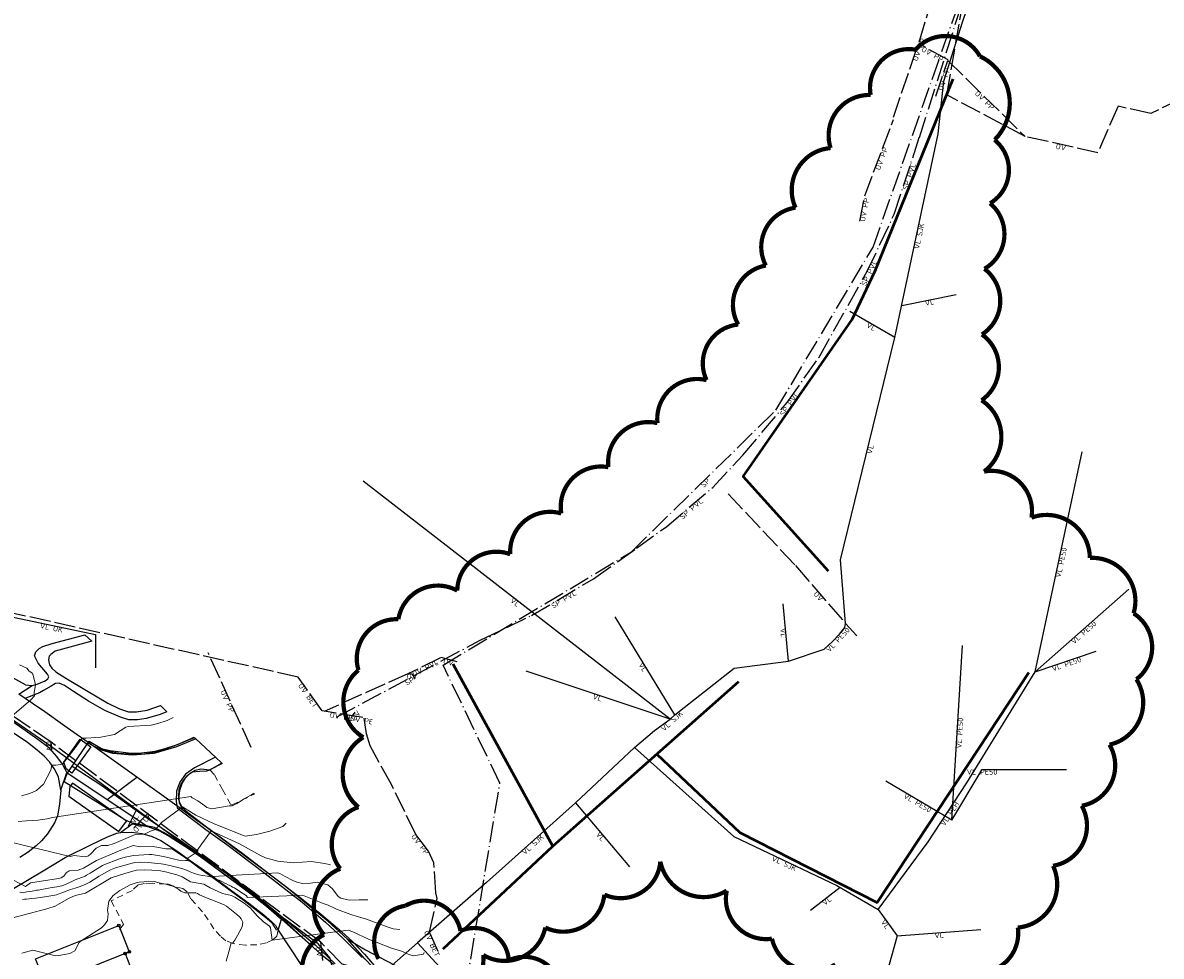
# Model space of a CAD drawing. Header units: metres. Extents: x 0 to 385757, y 0 to 6885278.
# Tile 102 of 108: x 309015 to 309284, y 6884467 to 6884687. Entities that reach past the tile are written whole.
import ezdxf

# ---------------------------------------------------------------- set-up
doc = ezdxf.new("R2010")
doc.units = ezdxf.units.M
for name, pattern in [('Overvann', [6, 5, -1]), ('Spillvann', [7, 5, -0.9, 0.2, -0.9]), ('STVEGKANT', [2.5, 1.5, -1])]:
    doc.linetypes.add(name, pattern=pattern)
for name, color, linetype, lineweight in [('_Ny overvann', 253, 'Continuous', 50), ('K--DI---05081--Taksprang-HUSDIV', 8, 'Continuous', 9), ('K--DI---06002--MurLoddrett-STMUR', 8, 'STREK MED BDS208', 9), ('K--DI---07007--AnnetVegarealAvgrensning-STVEGKANT', 252, 'STVEGKANT', 20), ('K--DI---07018--Vegdekkekant-VKANT', 250, 'Continuous', 25), ('K--DI---08000--LednTraseseksjon-Over vann', 7, 'Overvann', 25), ('K--DI---08000--LednTraseseksjon-Spillvann', 3, 'Spillvann', 25), ('K--DI---08000--LednTraseseksjon-Vann', 5, 'Continuous', 25), ('K--DI---Høydekurve-KURVE', 8, 'Continuous', 9), ('K--DI---Høydekurve-TKURVE', 7, 'Continuous', 20)]:
    doc.layers.add(name, color=color, linetype=linetype, lineweight=lineweight)
doc.layers.add('_Tiltak avløp Selje', color=1, linetype='Continuous', true_color=0xff0000)
doc.layers.add('K--DI---HUS_PRIKK', color=7, linetype='Continuous', true_color=0x000000)
for name, color, linetype in [('K--DI---', 7, 'Continuous'), ('K--DI---05009--TaksprangBunn', 9, 'Continuous'), ('K--DI---05014--Takkant-HUS_PRIKK', 8, 'Continuous'), ('K--DI---07006--Vegskulderkant', 9, 'Continuous'), ('K--DI---07536--GangfeltAvgrensning', 9, 'Continuous'), ('K--DI---09111--KantUtsnitt', 9, 'Continuous'), ('K--DI---Kjørebanekant', 9, 'Continuous'), ('K--DI---LednTraseseksjon-OV-Sosiinfo', 9, 'Continuous'), ('K--DI---LednTraseseksjon-SP-Sosiinfo', 9, 'Continuous'), ('K--DI---LednTraseseksjon-VL-Sosiinfo', 9, 'Continuous'), ('K--DI---VegAnnenAvgrensning', 9, 'Continuous'), ('K--DI---VegFiktivGrense', 9, 'Continuous')]:
    doc.layers.add(name, color=color, linetype=linetype)
doc.styles.add('Focus CAT', font='isocpeur.ttf')
doc.linetypes.add('STREK MED BDS208', pattern='A,3.5,[208,BDS.shx,S=128,R=0,X=0,Y=0]', length=3.5)

# ---------------------------------------------------------------- blocks, each defined once
blk = doc.blocks.new('BDS199')
at = {"layer": 'K--DI---'}
blk.add_circle((0, 0), 5, dxfattribs=at)

msp = doc.modelspace()

# ---------------------------------------------------------------- linework, layer by layer
at = {"layer": '_Ny overvann'}
for points in [[(309205.3063, 6884557.576), (309185.1696, 6884579.9431), (309210.8773, 6884617.0267), (309216.3403, 6884628.5274), (309234.7458, 6884673.9355)], [(309114.2362, 6884468.3127), (309140.193, 6884492.603), (309116.6384, 6884535.582)], [(309164.7198, 6884514.3287), (309184.3315, 6884495.8332), (309216.8081, 6884479.3122), (309252.614, 6884533.5952)], [(309184.0123, 6884531.4179), (309140.193, 6884492.603)]]:
    msp.add_lwpolyline(points, dxfattribs=at)
at = {"layer": '_Tiltak avløp Selje', "const_width": 1}
for points in [[(309238.9324, 6884462.9073, 0.52056705), (309250.034, 6884473.3436, 0.52056705), (309250.034, 6884473.3436, 0.52056705), (309258.3498, 6884487.9435, 0.52056705), (309258.3498, 6884487.9435, 0.52056705), (309265.1376, 6884502.1242, 0.52056705), (309265.1376, 6884502.1242, 0.52056705), (309271.6886, 6884516.5687, 0.52056705), (309271.6886, 6884516.5687, 0.52056705), (309278.0437, 6884532.0269, 0.52056705), (309278.0437, 6884532.0269, 0.52056705), (309277.3802, 6884547.6136, 0.52056705), (309277.3802, 6884547.6136, 0.52056705), (309267.0484, 6884560.7127, 0.52056705), (309267.0484, 6884560.7127, 0.52056705), (309253.262, 6884570.2362, 0.52056705), (309253.262, 6884570.2362, 0.52056705), (309242.058, 6884581.1251, 0.52056705), (309242.058, 6884581.1251, 0.52056705), (309241.462, 6884597.9623, 0.52056705), (309241.462, 6884597.9623, 0.52056705), (309241.5495, 6884613.5082, 0.52056705), (309241.5495, 6884613.5082, 0.52056705), (309242.1369, 6884629.0273, 0.52056705), (309242.1369, 6884629.0273, 0.52056705), (309243.475, 6884644.5058, 0.52056705), (309243.475, 6884644.5058, 0.52056705), (309244.536, 6884659.4976, 0.52056705), (309244.536, 6884659.4976, 0.52056705), (309241.0866, 6884679.2479, 0.52056705), (309225.8672, 6884680.8225, 0.52056705), (309225.8672, 6884680.8225, 0.52056705), (309215.2524, 6884670.1093, 0.52056705), (309215.2524, 6884670.1093, 0.52056705), (309205.7939, 6884657.5777, 0.52056705), (309205.7939, 6884657.5777, 0.52056705), (309197.5052, 6884643.478, 0.52056705), (309197.5052, 6884643.478, 0.52056705), (309190.494, 6884629.811, 0.52056705), (309190.494, 6884629.811, 0.52056705), (309183.97, 6884615.8668, 0.52056705), (309183.97, 6884615.8668, 0.52056705), (309176.486, 6884602.7268, 0.52056705), (309176.486, 6884602.7268, 0.52056705), (309164.8976, 6884592.5677, 0.52056705), (309164.8976, 6884592.5677, 0.52056705), (309153.2957, 6884582.1585, 0.52056705), (309153.2957, 6884582.1585, 0.52056705), (309142.1671, 6884571.2221, 0.52056705), (309142.1671, 6884571.2221, 0.52056705), (309130.1051, 6884561.5902, 0.52056705), (309130.1051, 6884561.5902, 0.52056705), (309117.5972, 6884552.9855, 0.52056705), (309117.5972, 6884552.9855, 0.52056705), (309103.6827, 6884546.2128, 0.52056705), (309103.6827, 6884546.2128, 0.52056705), (309094.2512, 6884534.1814, 0.52056705), (309094.2512, 6884534.1814, 0.52056705), (309095.4014, 6884518.3177, 0.52056705), (309095.4014, 6884518.3177, 0.52056705), (309094.2593, 6884501.8253, 0.52056705), (309094.2593, 6884501.8253, 0.52056705), (309089.9598, 6884487.2593, 0.52056705), (309089.9598, 6884487.2593, 0.52056705), (309086.1064, 6884471.6657, 0.52056705), (309086.1064, 6884471.6657, 0.52056705), (309083.7814, 6884456.4914, 0.52056705)], [(309112.4087, 6884456.9514, 0.52056705), (309123.7336, 6884466.8738, 0.52056705), (309123.7336, 6884466.8738, 0.52056705), (309138.3848, 6884473.356, 0.52056705), (309138.3848, 6884473.356, 0.52056705), (309152.3534, 6884481.1293, 0.52056705), (309152.3534, 6884481.1293, 0.52056705), (309165.5713, 6884488.9429, 0.52056705), (309165.5713, 6884488.9429, 0.52056705), (309181.258, 6884482.0758, 0.52056705), (309181.258, 6884482.0758, 0.52056705), (309191.9343, 6884470.7138, 0.52056705), (309191.9343, 6884470.7138, 0.52056705), (309206.9109, 6884464.6373, 0.52056705)], [(309129.7742, 6884465.6076, 0.52056705), (309118.3492, 6884472.5601, 0.52056705), (309118.3492, 6884472.5601, 0.52056705), (309105.3404, 6884478.5059)], [(309105.3404, 6884478.5059, 0.52056705), (309098.9808, 6884465.9605, 0.52056705)], [(309142.0704, 6884458.608, 0.52056705), (309129.7742, 6884465.6076, 0.52056705)]]:
    msp.add_lwpolyline(points, format="xyb", dxfattribs=at)
at = {"layer": 'K--DI---05009--TaksprangBunn', "linetype": 'Continuous', "elevation": 16.69}
msp.add_lwpolyline([(309039.13, 6884467.21), (309020.97, 6884459.92)], dxfattribs=at)
at = {"layer": 'K--DI---05014--Takkant-HUS_PRIKK'}
for points in [[(309020.97, 6884459.92, 17.34), (309020.45, 6884459.71, 17.34), (309017.94, 6884465.95, 16.33), (309037.61, 6884473.84, 16.33), (309040.12, 6884467.6, 17.34), (309039.13, 6884467.21, 17.34)], [(309039.13, 6884467.21, 16.69), (309040.82, 6884463.01, 15.8), (309022.65, 6884455.72, 15.8), (309020.97, 6884459.92, 16.69)]]:
    msp.add_polyline3d(points, dxfattribs=at)
at = {"layer": 'K--DI---05081--Taksprang-HUSDIV', "elevation": 17.34, "flags": 128}
msp.add_lwpolyline([(309020.97, 6884459.92), (309039.13, 6884467.21)], dxfattribs=at)
at = {"layer": 'K--DI---06002--MurLoddrett-STMUR'}
msp.add_polyline3d([(309074.91, 6884472.71, 11.93), (309073.77, 6884474.44, 11.76), (309072.3, 6884475.73, 11.73), (309067.29, 6884479.69, 11.77), (309064.57, 6884481.63, 11.73), (309060.4, 6884484.75, 11.13), (309056.52, 6884487.49, 10.39), (309053.13, 6884489.98, 9.78), (309050.36, 6884491.82, 9.1)], dxfattribs=at)
at = {"layer": 'K--DI---07006--Vegskulderkant', "linetype": 'Continuous'}
for points in [[(309088.34, 6884464.65, 12.4), (309085.93, 6884466.58, 12.14), (309080.08, 6884471.84, 11.73), (309076.08, 6884475.66, 11.16), (309072.51, 6884478.65, 10.84), (309067.89, 6884482.27, 10.38), (309063.21, 6884485.95, 9.79), (309057.98, 6884489.65, 9.11), (309051.97, 6884493.57, 8.53), (309048.18, 6884495.85, 8.17), (309046.04, 6884496.97, 7.92), (309043.73, 6884497.45, 7.75), (309040.78, 6884498.03, 7.49), (309039.08, 6884498.82, 7.42), (309033.22, 6884502.51, 6.99), (309024.75, 6884507.83, 6.29), (309025.41, 6884509.76, 6.1), (309026.58, 6884511.47, 6.12), (309030.29, 6884516.9, 6.19), (309030.61, 6884517.37, 6.2), (309033.52, 6884515.69, 6.3), (309035.55, 6884515.16, 6.46), (309039.95, 6884514.68, 6.75), (309042.39, 6884514.55, 6.8), (309046.23, 6884515.06, 6.83), (309048.61, 6884515.71, 6.82), (309051.49, 6884516.61, 6.9), (309055.45, 6884518.34, 6.82)], [(309062.01, 6884512.2, 6.7), (309059.09, 6884510.58, 6.74), (309058.32, 6884510.28, 6.75), (309056.69, 6884510.23, 6.77), (309055.03, 6884510.08, 6.9), (309054.08, 6884509.44, 6.99), (309053.2, 6884508.56, 7.14), (309052.63, 6884507.52, 7.24), (309052, 6884505.75, 7.44), (309051.72, 6884503.73, 7.66), (309052.09, 6884502.72, 7.86), (309052.64, 6884501.73, 7.99), (309053.94, 6884500.55, 8.23), (309058.33, 6884497.18, 8.67), (309066.92, 6884490.84, 9.76), (309074.8, 6884484.78, 10.74), (309080.79, 6884480.19, 11.26), (309085.58, 6884476.37, 11.9), (309090.22, 6884472.39, 12.22), (309092.9, 6884470, 12.47), (309095.66, 6884467.03, 12.83), (309101.23, 6884460.6, 13.55)]]:
    msp.add_polyline3d(points, dxfattribs=at)
at = {"layer": 'K--DI---07007--AnnetVegarealAvgrensning-STVEGKANT'}
for points in [[(309059.17, 6884510.6, 6.65), (309060.26, 6884509.43, 6.67), (309062.1, 6884506, 6.91), (309064.07, 6884502.43, 6.96), (309064.43, 6884502.36, 6.97), (309069.75, 6884504.96, 7.03)], [(309057.4, 6884477.07, 13.33), (309054.64, 6884480.13, 13.34), (309053.82, 6884481.78, 13.36), (309052.8, 6884482.59, 13.36), (309048.63, 6884483.58, 13.27), (309045.53, 6884483.82, 13.23), (309043.73, 6884483.73, 13.25), (309042.23, 6884483.45, 13.26), (309040.83, 6884482.15, 13.25), (309035.8, 6884479.64, 13.22), (309038.78, 6884474.08, 13.34), (309037.47, 6884472.5, 13.32)], [(309075.25, 6884472.75, 11.54), (309074.98, 6884471.3, 11.82), (309074.05, 6884470.46, 11.98), (309072.53, 6884469.78, 12.14), (309070.27, 6884469.3, 12.34), (309067.56, 6884469.2, 12.68), (309064.63, 6884469.55, 12.99), (309062.94, 6884470.24, 13.09), (309061.67, 6884471.3, 13.16), (309060.08, 6884473.07, 13.2), (309058.75, 6884475.19, 13.33), (309057.4, 6884477.07, 13.33)]]:
    msp.add_polyline3d(points, dxfattribs=at)
at = {"layer": 'K--DI---07018--Vegdekkekant-VKANT'}
for points in [[(309025.32, 6884509.99, 6.18), (309024.97, 6884510.81, 6.14), (309024.31, 6884512, 6), (309023.01, 6884513.75, 5.74), (309021.3, 6884515.67, 5.69), (309018.53, 6884517.83, 5.69), (309014.16, 6884520.88, 5.4), (309005.89, 6884526.53, 4.82), (308999.61, 6884530.76, 4.2), (308989.69, 6884537.22, 3.79), (308980.56, 6884542.42, 3.06), (308973.72, 6884545.65, 2.9), (308967.24, 6884548.35, 2.66), (308960.31, 6884550.45, 2.47), (308953.39, 6884552.2, 2.41), (308947.48, 6884553.56, 2.29)], [(309015.58, 6884530.75, 4.83), (309012.44, 6884532.42, 4.61), (308997.89, 6884541.67, 3.99)], [(309017.19, 6884530.53, 4.9), (309018.38, 6884530.91, 5.05), (309020.21, 6884531.65, 5.31), (309020.84, 6884532.1, 5.33), (309021.08, 6884532.6, 5.33), (309020.77, 6884533.24, 5.33), (309018.6, 6884535.85, 5.25), (309017.73, 6884537.57, 5.19), (309018.03, 6884538.54, 5.14), (309018.79, 6884539.33, 5.11), (309019.69, 6884539.8, 5.11), (309021.92, 6884540.48, 5.12), (309029.64, 6884542.5, 5.3)], [(309031.24, 6884541, 5.51), (309022.6, 6884538.67, 5.28), (309021.54, 6884537.92, 5.28), (309021.21, 6884537.46, 5.28), (309021.02, 6884536.64, 5.28), (309021.27, 6884535.47, 5.29), (309021.81, 6884534.65, 5.31), (309022.73, 6884533.79, 5.38), (309025.15, 6884532.32, 5.58), (309029.98, 6884529.37, 5.72), (309035.08, 6884526.36, 5.84), (309037.77, 6884525.05, 5.9), (309039.93, 6884524.37, 5.96), (309041.85, 6884524.31, 6.02), (309044.33, 6884524.7, 6.02), (309047.46, 6884525.8, 6.01), (309047.47, 6884525.81, 6.01)], [(309015.58, 6884530.75, 4.83), (309017.19, 6884530.53, 4.9)], [(309049.01, 6884524.37, 5.86), (309047.17, 6884523.65, 5.84), (309044.12, 6884522.76, 5.84), (309042.02, 6884522.47, 5.84), (309040.03, 6884522.46, 5.84), (309038, 6884523.05, 5.8), (309034.33, 6884524.63, 5.78), (309030.5, 6884526.86, 5.74), (309026.93, 6884529.12, 5.59), (309024.83, 6884530.53, 5.5), (309024.1, 6884530.88, 5.5), (309023.53, 6884531.1, 5.5), (309022.71, 6884531, 5.49), (309021.63, 6884530.41, 5.44), (309019.84, 6884529.41, 5.3), (309018.87, 6884528.85, 5.22), (309017.61, 6884528.36, 4.98)], [(309015.52, 6884527.47, 4.89), (309014, 6884528.5, 4.73)], [(309017.61, 6884528.36, 4.98), (309015.52, 6884527.47, 4.89)], [(309023.97, 6884505.82, 6.47), (309023.41, 6884508.91, 6.19), (309022.55, 6884510.67, 6.07), (309021.27, 6884512.51, 5.95), (309019.98, 6884513.85, 5.79), (309018.36, 6884515.29, 5.71), (309016.03, 6884517.12, 5.51), (309012.47, 6884519.56, 5.3), (309006.59, 6884523.58, 4.86), (309003.71, 6884525.26, 4.38)], [(309019.2, 6884524.97, 5.28), (309015.52, 6884527.47, 4.89)], [(309031.98, 6884516.02, 6.27), (309025.43, 6884520.56, 5.69), (309019.59, 6884524.7, 5.32), (309019.2, 6884524.97, 5.28)], [(309031.98, 6884516.02, 6.27), (309034.87, 6884515.1, 6.5), (309037.74, 6884514.57, 6.72), (309040.87, 6884514.35, 6.89), (309043.59, 6884514.43, 7.01), (309046.1, 6884514.89, 7.03), (309048.08, 6884515.47, 7), (309050.87, 6884516.35, 6.88), (309055.55, 6884518.25, 6.75)], [(309023.97, 6884505.82, 6.47), (309025.32, 6884509.99, 6.18)], [(309052.75, 6884501.07, 8.22), (309051.95, 6884502.81, 8.07), (309051.79, 6884504.36, 7.81), (309051.92, 6884505.92, 7.72), (309052.3, 6884507.08, 7.47), (309052.94, 6884508.14, 7.28), (309053.78, 6884509.19, 7.09), (309054.46, 6884509.83, 6.96), (309055.65, 6884510.52, 6.84), (309057.04, 6884510.83, 6.72), (309059.17, 6884510.6, 6.65)], [(309023.97, 6884505.82, 6.47), (309023.64, 6884502.51, 6.8), (309023.15, 6884499.76, 7), (309022.46, 6884498.07, 7.22), (309020.76, 6884495.51, 7.71), (309019.37, 6884493.87, 7.89), (309018.14, 6884492.68, 8.12), (309016.23, 6884491.21, 8.43), (309014.27, 6884489.88, 8.58)], [(309091.63, 6884470.63, 12.52), (309087.04, 6884474.87, 12.15), (309082.4, 6884478.62, 11.78), (309077.3, 6884482.82, 11.18), (309071.54, 6884487.22, 10.59), (309065.47, 6884491.76, 9.71), (309059.91, 6884495.89, 9.05), (309054.68, 6884499.65, 8.39), (309052.75, 6884501.07, 8.22)], [(308986.85, 6884468.15, 11.49), (308994.08, 6884471.8, 11.19), (309000.02, 6884474.98, 10.54), (309006, 6884478.3, 9.88), (309013.15, 6884482.85, 9.21), (309019.74, 6884486.77, 8.43), (309024.96, 6884489.89, 8), (309031.18, 6884492.99, 7.67), (309034.93, 6884494.77, 7.68), (309037.15, 6884495.68, 7.68), (309038.02, 6884495.82, 7.85)], [(309038.02, 6884495.82, 7.85), (309040.8, 6884497.84, 7.85), (309044.48, 6884497.23, 7.91)], [(309038.02, 6884495.82, 7.85), (309040.75, 6884495.9, 7.85), (309043.11, 6884495.58, 7.97), (309045.49, 6884494.85, 8.1), (309047.59, 6884493.9, 8.27), (309051.32, 6884491.52, 8.64), (309054.46, 6884489.24, 9.09), (309059.68, 6884485.54, 9.66), (309064.04, 6884482.3, 10.07), (309068.35, 6884479.09, 10.66), (309071.93, 6884476.34, 11), (309073.81, 6884474.71, 11.18), (309074.68, 6884473.83, 11.39), (309075.25, 6884472.75, 11.54)], [(309044.48, 6884497.23, 7.91), (309047.22, 6884496.18, 8.05), (309049.78, 6884494.78, 8.29), (309053.26, 6884492.57, 8.78), (309057.22, 6884489.88, 9.14), (309060.45, 6884487.58, 9.47), (309064.66, 6884484.5, 10.1), (309068.85, 6884481.29, 10.45), (309072.52, 6884478.41, 11), (309076.05, 6884475.37, 11.31)], [(309076.05, 6884475.37, 11.31), (309086.54, 6884466.02, 12.12)], [(309091.63, 6884470.63, 12.52), (309095.88, 6884468.08, 12.69), (309100.89, 6884465.49, 13.04), (309104.95, 6884463.33, 13.02), (309110.64, 6884460.27, 13.07), (309113.11, 6884459, 13.11)]]:
    msp.add_polyline3d(points, dxfattribs=at)
at = {"layer": 'K--DI---07536--GangfeltAvgrensning'}
for points in [[(309026.5194, 6884509.8602, 6.38), (309025.1994, 6884510.8502, 6.33), (309024.6194, 6884512.4402, 6.2), (309028.4694, 6884517.9002, 6.18), (309031.0394, 6884516.0502, 6.26), (309026.5194, 6884509.8602, 6.38)], [(309026.6794, 6884507.4502, 6.43), (309026.0994, 6884506.6802, 6.43), (309025.7994, 6884504.4202, 6.79), (309037.6594, 6884496.0602, 7.9), (309039.4594, 6884498.5302, 7.68), (309026.6794, 6884507.4502, 6.43)]]:
    msp.add_polyline3d(points, dxfattribs=at)
at = {"layer": 'K--DI---07536--GangfeltAvgrensning', "linetype": 'Continuous'}
for points in [[(309026.52, 6884509.86, 6.38), (309025.2, 6884510.85, 6.33), (309024.62, 6884512.44, 6.2), (309028.47, 6884517.9, 6.18), (309031.04, 6884516.05, 6.26), (309026.52, 6884509.86, 6.38)], [(309026.68, 6884507.45, 6.43), (309026.1, 6884506.68, 6.43), (309025.8, 6884504.42, 6.79), (309037.66, 6884496.06, 7.9), (309039.46, 6884498.53, 7.68), (309026.68, 6884507.45, 6.43)]]:
    msp.add_polyline3d(points, dxfattribs=at)
at = {"layer": 'K--DI---08000--LednTraseseksjon-Over vann'}
for points in [[(309281.47, 6884665.75), (309273.7, 6884667.45), (309268.94, 6884656.47), (309251.74, 6884660.31), (309233.26, 6884670.11), (309236.69, 6884689.81)], [(309233.48, 6884678.26), (309251.74, 6884660.31)], [(309294.09, 6884671.79), (309281.47, 6884665.75)], [(309181.6, 6884575.86), (309197.47, 6884558.93), (309209.34, 6884545.19), (309212.01, 6884542.29)], [(309113.62, 6884453.86), (309099.41, 6884462.4), (309090.39, 6884464.67), (309085.33, 6884469.88), (309021.62, 6884517.16), (308995.22, 6884535.18), (308988.61, 6884538.89), (308956.76, 6884550.79), (308951.4, 6884552.64), (308950.82, 6884553.43), (308950.16, 6884554.28), (308950.07, 6884555), (308950.13, 6884555.21)], [(309080.02, 6884532.55), (309011.71, 6884547.84), (308995.28, 6884547.09), (308987.12, 6884550.93)], [(309085.64, 6884524.57), (309080.02, 6884532.55)], [(309092.83, 6884523.38), (309093.48, 6884524.22)], [(309021.8, 6884515.37), (309021.62, 6884517.16)], [(309085.81, 6884465.57), (309085.33, 6884469.88)]]:
    msp.add_lwpolyline(points, dxfattribs=at)
for points in [[(309226.72, 6884682.6, 4.04), (309252.17, 6884768.85, 0), (309252.56, 6884769.96, 3.25)], [(309220.64, 6884664.84, 4.4), (309226.15, 6884681.05, 6.32), (309226.64, 6884682.29, 4.06)], [(309233.56, 6884678.38, 5.34), (309226.76, 6884682.18, 5.13)], [(309230.63, 6884669.86, 6.06), (309233.48, 6884678.26, 5.93)], [(309213.86, 6884646.24, 4.86), (309220.65, 6884664.33, 4.48)], [(309212.67, 6884640.28, 6.07), (309213.76, 6884645.93, 4.6)], [(309068.9, 6884515.91, 5.34), (309058.77, 6884538.27, 4.94)], [(309113.74, 6884537.15, 5.81), (309113.63, 6884537.11, 5.8), (309105.95, 6884533.32, 0), (309086.18, 6884524.44, 5.4)], [(309117.54, 6884536.15, 6.84), (309113.8, 6884537.19, 6.57)], [(309107.7, 6884532.22, 6.53), (309106.92, 6884533.23, 6.53), (309105.95, 6884533.32, 0)], [(309094.89, 6884523.04, 5.7), (309085.64, 6884524.57, 5.61)], [(309095.3, 6884522.97, 5.73), (309094.89, 6884523.04, 5.7)], [(309111.06, 6884472.3, 10.97), (309112.85, 6884480.2, 9.76), (309112.57, 6884481.58, 0), (309112.05, 6884488.63, 8.32), (309110.79, 6884491.42, 7.99), (309107.81, 6884495.34, 0), (309102.05, 6884507.13, 6.91), (309097.02, 6884516.29, 6.5), (309096.13, 6884519.1, 0), (309095.57, 6884522.82, 5.78)], [(309044.46, 6884500.28, 7.71), (309041.19, 6884496.92, 7.59)], [(309113.12, 6884467.69, 11.99), (309111.22, 6884471.97, 11.73)]]:
    msp.add_polyline3d(points, dxfattribs=at)
at = {"layer": 'K--DI---08000--LednTraseseksjon-Spillvann'}
for points in [[(309226.77, 6884660.09), (309237.22, 6884692.94), (309244.5, 6884717.01)], [(309220.85, 6884641.97), (309226.77, 6884660.09)], [(309203.08, 6884608.19), (309214.39, 6884628.32), (309220.85, 6884641.97)], [(309185.06, 6884584.96), (309195.57, 6884597.44), (309203.08, 6884608.19)], [(309159.93, 6884562.98), (309167.07, 6884568.17), (309177.94, 6884577.37), (309185.06, 6884584.96)], [(309122.98, 6884541.24), (309135.14, 6884547.12), (309149.78, 6884555.76), (309159.93, 6884562.98)]]:
    msp.add_lwpolyline(points, dxfattribs=at)
for points in [[(309450.21, 6884256.01, 45.33), (309410.54, 6884261.96, 42.4), (309360.96, 6884295.02, 38.86), (309332.53, 6884315.51, 35.07), (309295.5, 6884365.1, 30.22), (309231.37, 6884401.46, 23.21), (309119.64, 6884458.98, 12.85), (309127.66, 6884507.45, 7.3), (309114.27, 6884535.38, 6.69), (309158.73, 6884562.16, 6.33), (309192.86, 6884595.63, 6.41), (309215.84, 6884634.14, 6.5), (309254.18, 6884743.22, 5.18), (309270.71, 6884803.72, 4.59), (309273.03, 6884841.4, 4.29), (309258.15, 6884885.37, 2.63), (309233.69, 6884931.32, 2.91), (309197, 6884975.28, 3.67), (309124.27, 6884952.14, 0.4), (309082.62, 6884965.36, 0.43)], [(309089.06, 6884523.05, 6.62), (309122.98, 6884541.24, 6.61)]]:
    msp.add_polyline3d(points, dxfattribs=at)
at = {"layer": 'K--DI---08000--LednTraseseksjon-Vann'}
for points in [[(309221.01, 6884612.83), (309231.22, 6884660.93)], [(309222.62, 6884620.39), (309235.46, 6884622.98)], [(309221.01, 6884612.83), (309210.37, 6884618.92)], [(309208.12, 6884560.24), (309221.01, 6884612.83)], [(309254.1, 6884533.76), (309265.26, 6884585.75)], [(309167.91, 6884522.63), (309095.34, 6884578.81)], [(309183.05, 6884534.69), (309195.86, 6884536.31), (309204.27, 6884539.12), (309206.25, 6884540.92), (309207.89, 6884542.67), (309209.14, 6884544.24), (309209.34, 6884545.19), (309208.12, 6884560.24)], [(309088.58, 6884452.43), (309088.59, 6884461.94), (309087.58, 6884466.16), (309084.71, 6884469.54), (309021.44, 6884516.27), (308994.95, 6884534.49), (308989.03, 6884537.9), (308982.73, 6884541.48), (308977.52, 6884544.04), (308968.02, 6884547.74), (308959.78, 6884550.35), (308950.82, 6884553.03), (308950.16, 6884553.81), (308949.33, 6884554)], [(309254.1, 6884533.76), (309276.24, 6884553.34)], [(309195.86, 6884536.31), (309194.6, 6884549.83)], [(309169.03, 6884523.64), (309154.94, 6884546.79)], [(309234.46, 6884498.72), (309236.95, 6884539.98)], [(309254.1, 6884533.76), (309268.56, 6884538.66)], [(309167.91, 6884522.63), (309133.88, 6884533.94)], [(309159.46, 6884515.87), (309164.19, 6884519.91), (309167.91, 6884522.63), (309169.03, 6884523.64), (309183.05, 6884534.69)], [(309217.01, 6884477.59), (309228.88, 6884493.63), (309238.01, 6884507.52), (309254.1, 6884533.76)], [(309159.46, 6884515.87), (309145.54, 6884502.83), (309124.52, 6884484.01), (309108.19, 6884469.73)], [(309159.46, 6884515.87), (309182.91, 6884494.85), (309207.25, 6884483.3), (309217.01, 6884477.59)], [(309234.46, 6884498.72), (309241.58, 6884510.74), (309261.55, 6884510.74)], [(309234.46, 6884498.72), (309218.82, 6884507.97)], [(309145.56, 6884502.85), (309158.3, 6884487.72)], [(309208.02, 6884482.84), (309201.06, 6884477.42)], [(309217.01, 6884477.59), (309221.5, 6884471.42)], [(309221.5, 6884471.42), (309213.13, 6884441.16)], [(309221.5, 6884471.42), (309241.3, 6884472.92)], [(309088.58, 6884452.43), (309108.19, 6884469.73)], [(309108.19, 6884469.73), (309121.34, 6884455.38), (309148.5, 6884440.11), (309167.64, 6884430.74), (309201.82, 6884414.17)]]:
    msp.add_lwpolyline(points, dxfattribs=at)
for points in [[(309231.22, 6884660.93, 6.05), (309232.54, 6884673.41, 6.05), (309236.97, 6884687.29, 5.52), (309242.66, 6884704.02, 5.31), (309244.97, 6884708.84, 0), (309245.48, 6884710.25, 0), (309242.52, 6884713.08, 0), (309243.52, 6884715.89, 5.36)], [(308997.06, 6884546.91, 0), (309011.6, 6884546.94, 5.26), (309032.1, 6884542.64, 5.31), (309032.1, 6884534.71, 5.4)], [(309041.82, 6884501.25, 7.45), (309039.83, 6884497.28, 7.56)]]:
    msp.add_polyline3d(points, dxfattribs=at)
at = {"layer": 'K--DI---09111--KantUtsnitt', "linetype": 'Continuous'}
for points in [[(309031.24, 6884541), (309029.64, 6884542.5)], [(309049.01, 6884524.37), (309047.47, 6884525.81)], [(309062.07, 6884512.14), (309062.01, 6884512.2), (309060.48, 6884513.64), (309055.85, 6884517.97), (309055.55, 6884518.25)]]:
    msp.add_lwpolyline(points, dxfattribs=at)
for points in [[(309025.32, 6884509.99, 6.18), (309024.97, 6884510.81, 6.14), (309024.31, 6884512, 6), (309023.01, 6884513.75, 5.74), (309021.3, 6884515.67, 5.69), (309018.53, 6884517.83, 5.69), (309014.16, 6884520.88, 5.4), (309005.89, 6884526.53, 4.82), (308999.61, 6884530.76, 4.2), (308989.69, 6884537.22, 3.79), (308980.56, 6884542.42, 3.06), (308973.72, 6884545.65, 2.9), (308967.24, 6884548.35, 2.66), (308960.31, 6884550.45, 2.47), (308953.39, 6884552.2, 2.41), (308947.48, 6884553.56, 2.29)], [(309015.58, 6884530.75, 4.83), (309012.44, 6884532.42, 4.61), (308997.89, 6884541.67, 3.99)], [(309017.19, 6884530.53, 4.9), (309018.38, 6884530.91, 5.05), (309020.21, 6884531.65, 5.31), (309020.84, 6884532.1, 5.33), (309021.08, 6884532.6, 5.33), (309020.77, 6884533.24, 5.33), (309018.6, 6884535.85, 5.25), (309017.73, 6884537.57, 5.19), (309018.03, 6884538.54, 5.14), (309018.79, 6884539.33, 5.11), (309019.69, 6884539.8, 5.11), (309021.92, 6884540.48, 5.12), (309029.64, 6884542.5, 5.3)], [(309031.24, 6884541, 5.51), (309022.6, 6884538.67, 5.28), (309021.54, 6884537.92, 5.28), (309021.21, 6884537.46, 5.28), (309021.02, 6884536.64, 5.28), (309021.27, 6884535.47, 5.29), (309021.81, 6884534.65, 5.31), (309022.73, 6884533.79, 5.38), (309025.15, 6884532.32, 5.58), (309029.98, 6884529.37, 5.72), (309035.08, 6884526.36, 5.84), (309037.77, 6884525.05, 5.9), (309039.93, 6884524.37, 5.96), (309041.85, 6884524.31, 6.02), (309044.33, 6884524.7, 6.02), (309047.46, 6884525.8, 6.01), (309047.47, 6884525.81, 6.01)], [(309014, 6884528.5, 4.73), (309017.19, 6884530.53, 4.9)], [(309015.58, 6884530.75, 4.83), (309017.19, 6884530.53, 4.9)], [(309049.01, 6884524.37, 5.86), (309047.17, 6884523.65, 5.84), (309044.12, 6884522.76, 5.84), (309042.02, 6884522.47, 5.84), (309040.03, 6884522.46, 5.84), (309038, 6884523.05, 5.8), (309034.33, 6884524.63, 5.78), (309030.5, 6884526.86, 5.74), (309026.93, 6884529.12, 5.59), (309024.83, 6884530.53, 5.5), (309024.1, 6884530.88, 5.5), (309023.53, 6884531.1, 5.5), (309022.71, 6884531, 5.49), (309021.63, 6884530.41, 5.44), (309019.84, 6884529.41, 5.3), (309018.87, 6884528.85, 5.22), (309017.61, 6884528.36, 4.98)], [(309015.52, 6884527.47, 4.89), (309014, 6884528.5, 4.73)], [(309017.61, 6884528.36, 4.98), (309015.52, 6884527.47, 4.89)], [(309023.97, 6884505.82, 6.47), (309023.41, 6884508.91, 6.19), (309022.55, 6884510.67, 6.07), (309021.27, 6884512.51, 5.95), (309019.98, 6884513.85, 5.79), (309018.36, 6884515.29, 5.71), (309016.03, 6884517.12, 5.51), (309012.47, 6884519.56, 5.3), (309006.59, 6884523.58, 4.86), (309003.71, 6884525.26, 4.38)], [(309019.2, 6884524.97, 5.28), (309015.52, 6884527.47, 4.89)], [(309031.98, 6884516.02, 6.27), (309025.43, 6884520.56, 5.69), (309019.59, 6884524.7, 5.32), (309019.2, 6884524.97, 5.28)], [(309031.98, 6884516.02, 6.27), (309034.87, 6884515.1, 6.5), (309037.74, 6884514.57, 6.72), (309040.87, 6884514.35, 6.89), (309043.59, 6884514.43, 7.01), (309046.1, 6884514.89, 7.03), (309048.08, 6884515.47, 7), (309050.87, 6884516.35, 6.88), (309055.55, 6884518.25, 6.75)], [(309041.93, 6884508.86, 7.21), (309031.98, 6884516.02, 6.27)], [(309062.07, 6884512.14, 6.58), (309059.17, 6884510.6, 6.65)], [(309023.97, 6884505.82, 6.47), (309025.32, 6884509.99, 6.18)], [(309025.32, 6884509.99, 6.18), (309034.9, 6884503.61, 7.05)], [(309034.9, 6884503.61, 7.05), (309041.93, 6884508.86, 7.21)], [(309052.75, 6884501.07, 8.22), (309051.88, 6884501.7, 8.15), (309041.93, 6884508.86, 7.21)], [(309052.75, 6884501.07, 8.22), (309051.95, 6884502.81, 8.07), (309051.79, 6884504.36, 7.81), (309051.92, 6884505.92, 7.72), (309052.3, 6884507.08, 7.47), (309052.94, 6884508.14, 7.28), (309053.78, 6884509.19, 7.09), (309054.46, 6884509.83, 6.96), (309055.65, 6884510.52, 6.84), (309057.04, 6884510.83, 6.72), (309059.17, 6884510.6, 6.65)], [(309023.97, 6884505.82, 6.47), (309023.64, 6884502.51, 6.8), (309023.15, 6884499.76, 7), (309022.46, 6884498.07, 7.22), (309020.76, 6884495.51, 7.71), (309019.37, 6884493.87, 7.89), (309018.14, 6884492.68, 8.12), (309016.23, 6884491.21, 8.43), (309014.27, 6884489.88, 8.58)], [(309034.9, 6884503.61, 7.05), (309044.48, 6884497.23, 7.91)], [(309091.63, 6884470.63, 12.52), (309087.04, 6884474.87, 12.15), (309082.4, 6884478.62, 11.78), (309077.3, 6884482.82, 11.18), (309071.54, 6884487.22, 10.59), (309065.47, 6884491.76, 9.71), (309059.91, 6884495.89, 9.05), (309054.68, 6884499.65, 8.39), (309052.75, 6884501.07, 8.22)], [(308986.85, 6884468.15, 11.49), (308994.08, 6884471.8, 11.19), (309000.02, 6884474.98, 10.54), (309006, 6884478.3, 9.88), (309013.15, 6884482.85, 9.21), (309019.74, 6884486.77, 8.43), (309024.96, 6884489.89, 8), (309031.18, 6884492.99, 7.67), (309034.93, 6884494.77, 7.68), (309037.15, 6884495.68, 7.68), (309038.02, 6884495.82, 7.85)], [(309038.02, 6884495.82, 7.85), (309040.8, 6884497.84, 7.85), (309044.48, 6884497.23, 7.91)], [(309038.02, 6884495.82, 7.85), (309040.75, 6884495.9, 7.85), (309043.11, 6884495.58, 7.97), (309045.49, 6884494.85, 8.1), (309047.59, 6884493.9, 8.27), (309051.32, 6884491.52, 8.64), (309054.46, 6884489.24, 9.09), (309059.68, 6884485.54, 9.66), (309064.04, 6884482.3, 10.07), (309068.35, 6884479.09, 10.66), (309071.93, 6884476.34, 11), (309073.81, 6884474.71, 11.18), (309074.68, 6884473.83, 11.39), (309075.25, 6884472.75, 11.54)], [(309044.48, 6884497.23, 7.91), (309047.22, 6884496.18, 8.05), (309049.78, 6884494.78, 8.29), (309053.26, 6884492.57, 8.78), (309057.22, 6884489.88, 9.14), (309060.45, 6884487.58, 9.47), (309064.66, 6884484.5, 10.1), (309068.85, 6884481.29, 10.45), (309072.52, 6884478.41, 11), (309076.05, 6884475.37, 11.31)], [(309075.25, 6884472.75, 11.54), (309076.05, 6884475.37, 11.31)], [(309076.05, 6884475.37, 11.31), (309086.54, 6884466.02, 12.12)], [(309075.25, 6884472.75, 11.54), (309080.66, 6884464.64, 12.15)], [(309091.63, 6884470.63, 12.52), (309095.88, 6884468.08, 12.69), (309100.89, 6884465.49, 13.04), (309104.95, 6884463.33, 13.02), (309110.64, 6884460.27, 13.07), (309113.11, 6884459, 13.11)], [(309099.2, 6884462.36, 13.34), (309095.76, 6884465.97, 13.03), (309091.63, 6884470.63, 12.52)]]:
    msp.add_polyline3d(points, dxfattribs=at)
at = {"layer": 'K--DI---Høydekurve-KURVE', "flags": 128}
for points, elevation in [([(309014.65, 6884504.46), (309016.64, 6884505.04), (309018.2, 6884505.78), (309019.85, 6884507.23), (309021.6, 6884510.55), (309021.81, 6884511.75), (309022.73, 6884511.73), (309024.31, 6884512), (309027.09, 6884515.5), (309028.94, 6884518.13), (309029.93, 6884518.08), (309033.4, 6884518.38), (309036.58, 6884518.99), (309039.31, 6884520.71), (309039.83, 6884520.87), (309045.26, 6884521.16), (309046.86, 6884521.54), (309049.06, 6884522.25), (309050.46, 6884523.01)], 6), ([(309013.87, 6884498.44), (309015.86, 6884498.55), (309018.47, 6884498.77), (309020.69, 6884499.08), (309021.93, 6884499.4), (309054.65, 6884504.33), (309054.96, 6884504.05), (309056.34, 6884503.28), (309057.93, 6884502.15), (309058.46, 6884501.73), (309059.62, 6884501.43), (309063.69, 6884502.1), (309064.09, 6884502.14), (309064.43, 6884502.12), (309064.58, 6884502.17), (309065.4, 6884502.62), (309065.53, 6884502.71), (309066.3, 6884503.17), (309067.1, 6884503.66), (309067.95, 6884504.15), (309067.98, 6884504.17), (309068.8, 6884504.68), (309069.57, 6884505.13)], 7), ([(309012.44, 6884493.47), (309026.12, 6884490.13), (309027.09, 6884490.35), (309029.65, 6884490.07), (309030.46, 6884490.34), (309031.06, 6884490.77), (309032.32, 6884492.1), (309033.55, 6884492.76), (309035.08, 6884492.77), (309036.53, 6884493.21), (309041.47, 6884495.34), (309043.7, 6884495.4), (309045.11, 6884496.15), (309046.31, 6884496.53), (309047.74, 6884498.22), (309052.65, 6884501.86), (309055.83, 6884499.91), (309060.13, 6884497.87), (309067.45, 6884494.96), (309070.16, 6884495.38), (309073.34, 6884496.14), (309076.38, 6884497.2), (309077.14, 6884498.04)], 8), ([(309006.53, 6884487.78), (309015.61, 6884483.06), (309016.8, 6884483.94), (309023.42, 6884484.94), (309023.98, 6884485.08), (309024.61, 6884485.49), (309025.23, 6884486.25), (309025.92, 6884486.79), (309028.05, 6884486.95), (309029.28, 6884487.37), (309032.38, 6884489.24), (309037.7, 6884491.52), (309041.06, 6884492.78), (309042.7, 6884492.4), (309045.72, 6884492.54), (309048.75, 6884491.98), (309050.15, 6884491.96), (309053.82, 6884489.71), (309055.64, 6884490.96), (309059.49, 6884496.19), (309066.17, 6884493.12), (309071.13, 6884490.42), (309072.26, 6884489.85), (309075.18, 6884489.07), (309078.85, 6884488.64), (309083.07, 6884488.95), (309086.28, 6884488.5), (309087.67, 6884488.2)], 9), ([(309014.91, 6884479.95), (309015.34, 6884480.05), (309015.86, 6884480.09), (309017.09, 6884480.22), (309017.96, 6884480.3), (309020.12, 6884480.6), (309022.02, 6884480.94), (309022.53, 6884481.02), (309022.93, 6884481.11), (309026.24, 6884482.31), (309027.33, 6884482.7), (309028.27, 6884482.98), (309029.72, 6884483.51), (309030.79, 6884484.08), (309033.03, 6884485.47), (309034.8, 6884486.55), (309035.67, 6884487), (309036.87, 6884487.46), (309040.79, 6884488.6), (309041.45, 6884488.74), (309042.69, 6884488.82), (309044.55, 6884488.75), (309046.88, 6884488.5), (309047.63, 6884488.42), (309048.17, 6884488.35), (309049.66, 6884488.03), (309052.53, 6884487.29), (309053.63, 6884486.91), (309054.46, 6884486.54), (309055.28, 6884486.2), (309055.51, 6884486.13), (309056.56, 6884485.82), (309057.41, 6884485.63), (309058.6, 6884485.47), (309059.58, 6884485.27), (309059.72, 6884485.23), (309060.22, 6884484.95), (309060.48, 6884484.85), (309061.2, 6884484.58), (309061.32, 6884484.52), (309061.96, 6884484.21), (309062.13, 6884484.13), (309062.71, 6884483.85), (309062.93, 6884483.74), (309063.45, 6884483.48), (309063.73, 6884483.35), (309064.2, 6884483.11), (309064.52, 6884482.94), (309064.93, 6884482.71), (309065.29, 6884482.5), (309065.65, 6884482.27), (309066.01, 6884482.03), (309066.36, 6884481.81), (309066.73, 6884481.56), (309067.06, 6884481.34), (309067.46, 6884481.09), (309067.77, 6884480.88), (309068.03, 6884480.45), (309081.01, 6884481.01), (309085.37, 6884479.26), (309085.89, 6884479.05), (309087.08, 6884478.62), (309088.4, 6884478.05), (309089.1, 6884477.72), (309092.44, 6884476.41), (309093.97, 6884475.95), (309095.91, 6884475.38), (309098.89, 6884474.28), (309101.25, 6884473.43), (309102.44, 6884473.08), (309104.04, 6884472.87)], 11), ([(309012.3, 6884475.61), (309020.65, 6884477.8), (309022.6, 6884478.43), (309025.73, 6884480.22), (309027.31, 6884480.93), (309029.78, 6884481.45), (309035.81, 6884485.11), (309039.28, 6884486.23), (309041.84, 6884486.9), (309043.75, 6884486.98), (309047.06, 6884486.81), (309048.68, 6884486.55), (309051.35, 6884485.78), (309052.64, 6884485.33), (309054.59, 6884484.13), (309057.72, 6884483.62), (309059.23, 6884482.77), (309062.12, 6884481.43), (309064.24, 6884480.93), (309065.06, 6884480.54), (309067.26, 6884479.12), (309068.71, 6884477.96), (309070.33, 6884476.09), (309071.82, 6884474.67), (309073.21, 6884473.72), (309073.51, 6884473.31), (309073.86, 6884470.38), (309091.86, 6884472.73), (309092.89, 6884472.38), (309096.6, 6884470.6), (309102.05, 6884468.5), (309104.45, 6884467.77), (309106.38, 6884466.89), (309107.28, 6884466.64), (309109.58, 6884467.08), (309109.8, 6884467.48)], 12), ([(309014.76, 6884467.31), (309017.29, 6884467.98), (309020.17, 6884467.34), (309022.68, 6884466.68), (309023.96, 6884466.86), (309026.06, 6884467.23), (309027.25, 6884467.86), (309028.23, 6884469.82), (309028.47, 6884470.05), (309033.52, 6884473.28), (309034.22, 6884473.96), (309034.94, 6884475.04), (309035.1, 6884476.57), (309034.99, 6884477.41), (309035.26, 6884479.61), (309036.29, 6884480.95), (309037.84, 6884482.11), (309040.3, 6884483.45), (309041.97, 6884484), (309042.42, 6884484.07), (309043.54, 6884484.14), (309044.09, 6884484.22), (309044.68, 6884484.29), (309045.96, 6884484.24), (309046.88, 6884484.03), (309047.77, 6884483.77), (309048.26, 6884483.68), (309049.34, 6884483.58), (309050.41, 6884483.23), (309051.31, 6884482.63), (309051.78, 6884482.35), (309052.3, 6884481.99), (309053.26, 6884481.55), (309055.86, 6884481.53), (309056.19, 6884481.43), (309056.72, 6884481.05), (309058.37, 6884480.37), (309059.39, 6884480.02), (309062.01, 6884478.96), (309062.49, 6884478.75), (309063.05, 6884478.43), (309065.43, 6884476.51), (309066.22, 6884475.81), (309066.56, 6884475.41), (309066.96, 6884474.62), (309066.77, 6884473.53), (309065.69, 6884471.44), (309065.06, 6884470.38), (309064.57, 6884469.71), (309064.46, 6884469.62), (309064.19, 6884469.71), (309063.63, 6884467.6), (309062.96, 6884465.42)], 13)]:
    msp.add_lwpolyline(points, dxfattribs=dict(at, elevation=elevation))
at = {"layer": 'K--DI---Høydekurve-TKURVE', "flags": 128}
for points, elevation in [([(309008.95, 6884520.5), (309016.86, 6884527.17), (309017.71, 6884528.15), (309017.64, 6884528.79), (309017.96, 6884530.77), (309017.34, 6884533.23), (309017.07, 6884533.58), (309016.45, 6884533.94), (309015.89, 6884534.67), (309014.2, 6884535.41)], 5), ([(309014.29, 6884481.68), (309015.19, 6884481.6), (309015.61, 6884481.69), (309015.9, 6884481.78), (309017.17, 6884481.97), (309017.57, 6884482.07), (309018.17, 6884482.18), (309018.56, 6884482.22), (309021.43, 6884482.76), (309022.98, 6884483), (309024.14, 6884483.24), (309025.22, 6884483.63), (309026.99, 6884484.48), (309027.29, 6884484.61), (309029.67, 6884485.51), (309030.04, 6884485.7), (309030.83, 6884486.19), (309033.79, 6884488), (309034.08, 6884488.15), (309037.79, 6884489.56), (309039.11, 6884490), (309041.08, 6884490.41), (309044.79, 6884490.64), (309045.41, 6884490.61), (309046.88, 6884490.39), (309048.19, 6884490.12), (309049.18, 6884489.9), (309050.13, 6884489.69), (309052.15, 6884489.2), (309052.78, 6884489.13), (309053.38, 6884489.23), (309053.81, 6884489.21), (309054.38, 6884489.06), (309054.49, 6884488.98), (309054.51, 6884488.97), (309055.17, 6884488.52), (309055.29, 6884488.44), (309055.87, 6884488.04), (309056.32, 6884487.73), (309056.59, 6884487.55), (309057.03, 6884487.25), (309057.37, 6884487.03), (309057.77, 6884486.76), (309058.14, 6884486.51), (309058.62, 6884486.19), (309058.9, 6884485.99), (309059.44, 6884485.63), (309059.66, 6884485.48), (309059.78, 6884485.43), (309075.2, 6884486.3), (309075.8, 6884486.04), (309076.97, 6884485.44), (309078.71, 6884484.5), (309079.71, 6884484.09), (309081.04, 6884483.78), (309082.93, 6884483.81), (309084.54, 6884484.07), (309086.99, 6884483.49), (309088.15, 6884482.47), (309089.48, 6884480.66), (309090.09, 6884480.29), (309092.08, 6884479.81), (309094.39, 6884479.87), (309096.49, 6884479.94)], 10)]:
    msp.add_lwpolyline(points, dxfattribs=dict(at, elevation=elevation))
at = {"layer": 'K--DI---Kjørebanekant', "linetype": 'Continuous'}
for points in [[(309055.85, 6884517.97, 6.76), (309051.24, 6884516.07, 6.82), (309045.88, 6884514.48, 6.85), (309040.83, 6884514.09, 6.8), (309036.24, 6884514.51, 6.54), (309033.6, 6884515.31, 6.43), (309030.29, 6884516.9, 6.19)], [(309060.48, 6884513.64, 6.76), (309055.5, 6884511.07, 6.9), (309053.43, 6884509.62, 7.02), (309052.04, 6884507.74, 7.18), (309051.28, 6884505.56, 7.45), (309051.19, 6884503.13, 7.83), (309051.44, 6884501.63, 8.19), (309052.7, 6884500.67, 8.33), (309058.2, 6884496.54, 8.84), (309063.14, 6884492.97, 9.47), (309072.21, 6884486.13, 10.54), (309080.98, 6884479.32, 11.55), (309086.43, 6884474.66, 12.13), (309090.66, 6884470.74, 12.52), (309095.13, 6884466.27, 12.95)], [(309026.58, 6884511.47, 6.12), (309033.65, 6884506.95, 6.74), (309040.92, 6884501.68, 7.53), (309045.95, 6884498.12, 7.96), (309051.18, 6884494.62, 8.51), (309056.12, 6884491.14, 9.14), (309061.19, 6884487.54, 9.75), (309066.22, 6884483.89, 10.13), (309070.86, 6884480.27, 10.77), (309075.41, 6884476.54, 11.28), (309084, 6884469.24, 12.06), (309088.74, 6884464.79, 12.43)]]:
    msp.add_polyline3d(points, dxfattribs=at)
at = {"layer": 'K--DI---VegAnnenAvgrensning', "linetype": 'Continuous'}
msp.add_polyline3d([(309062.07, 6884512.14, 6.58), (309059.17, 6884510.6, 6.65)], dxfattribs=at)
at = {"layer": 'K--DI---VegFiktivGrense', "linetype": 'Continuous'}
for points in [[(309014, 6884528.5, 4.73), (309017.19, 6884530.53, 4.9)], [(309041.93, 6884508.86, 7.21), (309031.98, 6884516.02, 6.27)], [(309025.32, 6884509.99, 6.18), (309034.9, 6884503.61, 7.05)], [(309034.9, 6884503.61, 7.05), (309041.93, 6884508.86, 7.21)], [(309052.75, 6884501.07, 8.22), (309051.88, 6884501.7, 8.15), (309041.93, 6884508.86, 7.21)], [(309034.9, 6884503.61, 7.05), (309044.48, 6884497.23, 7.91)], [(309075.25, 6884472.75, 11.54), (309076.05, 6884475.37, 11.31)], [(309075.25, 6884472.75, 11.54), (309080.66, 6884464.64, 12.15)], [(309099.2, 6884462.36, 13.34), (309095.76, 6884465.97, 13.03), (309091.63, 6884470.63, 12.52)]]:
    msp.add_polyline3d(points, dxfattribs=at)

# ---------------------------------------------------------------- block references
at = {"layer": 'K--DI---HUS_PRIKK', "linetype": 'Continuous'}
for p, xscale, yscale, rotation in [((309037.61, 6884473.84, 16.33), 0.06149392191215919, 0.06149392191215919, 291.9121411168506), ((309039.13, 6884467.21, 16.69), 0.06149082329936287, 0.06149082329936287, 291.9189150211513), ((309039.13, 6884467.21, 17.34), 0.06168399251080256, 0.06168399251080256, 201.5014343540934), ((309040.12, 6884467.6, 17.34), 0.06168399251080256, 0.06168399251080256, 201.5014343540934)]:
    msp.add_blockref('BDS199', p, dxfattribs=dict(at, xscale=xscale, yscale=yscale, rotation=rotation))

# ---------------------------------------------------------------- texts
at = {"layer": 'K--DI---LednTraseseksjon-OV-Sosiinfo', "linetype": 'Continuous', "char_height": 1.25, "attachment_point": 2, "style": 'Focus CAT'}
for s, insert, rotation in [('OV PP', (309226.15, 6884681.05, 6.32), 68.437987), ('OV PP', (309230.16, 6884680.28, 5.235), 330.802514), ('OV PP', (309232.055, 6884674.06, 5.995), 71.25866), ('OV PP', (309242.61, 6884669.285), 315.490507), ('OV PP', (309217.255, 6884655.285, 4.67), 69.426602), ('OV', (309260.34, 6884658.39), 347.414771), ('OV PP', (309213.215, 6884643.105, 5.335), 79.080626), ('OV', (309203.405, 6884552.06), 310.823768), ('OV PVC', (309109.79, 6884535.215, 2.9), 26.265859), ('OV', (309115.67, 6884536.67, 6.705), 344.460088), ('OV', (309106.92, 6884533.23, 6.53), 354.699073), ('OV BET', (309082.83, 6884528.56), 305.15553), ('OV PP', (309063.835, 6884527.09, 5.14), 294.372482), ('OV PE', (309090.265, 6884523.805, 5.655), 350.608004), ('OV', (309093.155, 6884523.8), 52.266954), ('OV PE', (309095.095, 6884523.005, 5.715), 350.311213), ('OV', (309021.71, 6884516.265), 275.742283), ('OV UK', (309042.825, 6884498.6, 7.65), 45.777723), ('OV PP', (309109.3, 6884493.38, 3.995), 307.242245), ('OV BET', (309112.17, 6884469.83, 11.86), 293.937643), ('OV', (309085.57, 6884467.725), 276.354782)]:
    msp.add_mtext(s, dxfattribs=dict(at, insert=insert, rotation=rotation))
at = {"layer": 'K--DI---LednTraseseksjon-SP-Sosiinfo', "linetype": 'Continuous', "char_height": 1.25, "attachment_point": 2, "style": 'Focus CAT'}
for s, insert, rotation in [('SP PVC', (309223.81, 6884651.03), 71.907225), ('SP PVC', (309214.39, 6884628.32), 64.673675), ('SP PVC', (309195.57, 6884597.44), 55.061671), ('SP', (309175.795, 6884578.895, 6.37), 44.440621), ('SP PVC', (309172.505, 6884572.77), 40.243446), ('SP PVC', (309142.46, 6884551.44), 30.547572), ('SP', (309106.02, 6884532.145, 6.615), 28.202959)]:
    msp.add_mtext(s, dxfattribs=dict(at, insert=insert, rotation=rotation))
at = {"layer": 'K--DI---LednTraseseksjon-VL-Sosiinfo', "linetype": 'Continuous', "char_height": 1.25, "attachment_point": 2, "style": 'Focus CAT'}
for s, insert, rotation in [('VL SJK', (309226.115, 6884636.88), 78.015923), ('VL', (309229.04, 6884621.685), 11.404296), ('VL', (309215.69, 6884615.875), 330.214541), ('VL', (309214.565, 6884586.535), 76.228098), ('VL PE50', (309259.68, 6884559.755), 77.884924), ('VL', (309131.625, 6884550.72), 322.254787), ('VL UK', (309021.85, 6884544.79, 5.285), 348.153606), ('VL', (309195.23, 6884543.07), 275.324316), ('VL PE50', (309207.07, 6884541.795), 46.858503), ('VL PE50', (309265.17, 6884543.55), 41.48865), ('VL', (309161.985, 6884535.215), 301.326337), ('VL PE50', (309261.33, 6884536.21), 18.719764), ('VL', (309150.895, 6884528.285), 341.615577), ('VL SJK', (309167.91, 6884522.63), 42.043689), ('VL PE50', (309235.705, 6884519.35), 86.546445), ('VL PE50', (309226.64, 6884503.345), 329.398562), ('VL PEH', (309233.445, 6884500.575), 56.682785), ('VL', (309040.825, 6884499.265, 7.505), 63.377249), ('VL', (309151.93, 6884495.285), 310.098575), ('VL SJK', (309135.03, 6884493.42), 41.839287), ('VL SJK', (309195.08, 6884489.075), 334.614373), ('VL', (309204.54, 6884480.13), 37.909163), ('VL', (309219.255, 6884474.505), 306.043934), ('VL', (309231.4, 6884472.17), 4.332314)]:
    msp.add_mtext(s, dxfattribs=dict(at, insert=insert, rotation=rotation))
at = {"layer": 'K--DI---LednTraseseksjon-VL-Sosiinfo', "linetype": 'Continuous', "insert": (309241.58, 6884510.74), "char_height": 1.25, "attachment_point": 2, "style": 'Focus CAT'}
msp.add_mtext('VL PE50', dxfattribs=at)

doc.saveas('drawing.dxf')
